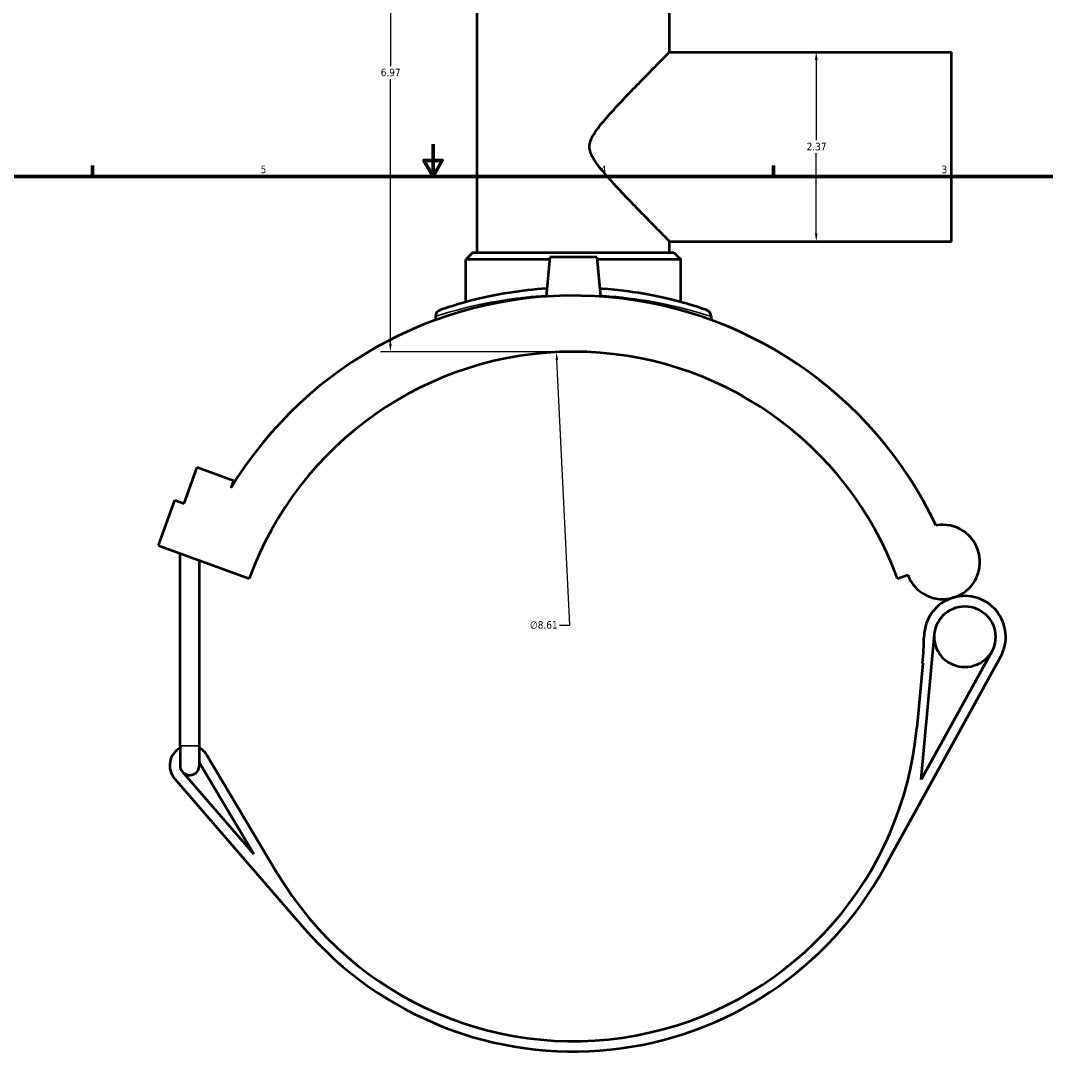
# Model space of a CAD drawing. Header units: inches. Extents: x -0.9 to 49.3, y -1.4 to 48.1.
# Tile 4 of 9: x 11.9 to 24.7, y 9.8 to 22.9. Entities that reach past the tile are written whole.
import ezdxf

# ---------------------------------------------------------------- set-up
doc = ezdxf.new("R2010")
doc.units = ezdxf.units.IN
doc.header["$MEASUREMENT"] = 0
for name, color, linetype, lineweight in [('Border (ANSI)', 7, 'Continuous', 70), ('Dimension (ANSI)', 7, 'Continuous', 25), ('Visible (ANSI)', 7, 'Continuous', 50), ('Visible Narrow (ANSI)', 7, 'Continuous', 35)]:
    doc.layers.add(name, color=color, linetype=linetype, lineweight=lineweight)
doc.styles.add('Note Text (ANSI)', font='tahoma.ttf')
doc.dimstyles.new('Default (ANSI)', dxfattribs={"dimtxt": 0.094488, "dimasz": 0.098425, "dimexe": 0.125, "dimexo": 0.0625, "dimgap": 0.031496, "dimtad": 0, "dimtih": 1, "dimtoh": 1, "dimrnd": 1e-08, "dimzin": 4, "dimdsep": 46, "dimtxsty": 'Note Text (ANSI)', "dimcen": 0.09, "dimdle": 0.393701, "dimclrd": 256, "dimclre": 256, "dimclrt": 5, "dimadec": 0, "dimazin": 1, "dimtfac": 1, "dimtofl": 0, "dimtmove": 0, "dimatfit": 3, "dimfxl": 1, "dimtolj": 1, "dimtzin": 4, "dimlwd": -1, "dimlwe": -1, "dimarcsym": 0})

# ---------------------------------------------------------------- blocks, each defined once
blk = doc.blocks.new('Borders Default Border')
at = {"layer": 'Border (ANSI)'}
for p, q in [((12.75, 21), (12.75, 21.134)), ((21.25, 21), (21.25, 21.134))]:
    blk.add_line(p, q, dxfattribs=at)
at = {"layer": 'Border (ANSI)', "flags": 128}
for points in [[(17, 21.4), (17, 21), (16.885, 21.2), (17.115, 21.2), (17, 21)], [(0.5, 1), (0.5, 21), (33.5, 21), (33.5, 1), (0.5, 1)]]:
    blk.add_lwpolyline(points, dxfattribs=at)
at = {"layer": 'Border (ANSI)', "color": 5, "true_color": 0x0000ff, "char_height": 0.0945, "attachment_point": 7, "style": 'Note Text (ANSI)'}
for s, insert in [('5', (14.847, 21.038)), ('4', (19.092, 21.04)), ('3', (23.346, 21.038))]:
    blk.add_mtext(s, dxfattribs=dict(at, insert=insert))
blk = doc.blocks.new('*D6')
at = {"layer": 'Defpoints', "color": 0, "transparency": 16777216}
for p in [(18.54, 18.805), (18.96, 10.205)]:
    blk.add_point(p, dxfattribs=at)
at = {"layer": 'Dimension (ANSI)', "transparency": 16777216}
for p, q in [((18.707, 15.395), (18.545, 18.707)), ((18.579, 15.395), (18.707, 15.395))]:
    blk.add_line(p, q, dxfattribs=at)
blk.add_solid([(18.561, 18.708), (18.529, 18.706), (18.54, 18.805)], dxfattribs=at)
at = {"layer": 'Dimension (ANSI)', "color": 5, "transparency": 16777216, "insert": (18.209, 15.446), "char_height": 0.0945, "attachment_point": 1, "style": 'Note Text (ANSI)'}
blk.add_mtext('\\A1;∅8.61', dxfattribs=at)
blk = doc.blocks.new('*D7')
at = {"layer": 'Defpoints', "color": 0, "transparency": 16777216}
for p in [(21.782, 22.553), (21.782, 20.187), (21.782, 20.187)]:
    blk.add_point(p, dxfattribs=at)
at = {"layer": 'Dimension (ANSI)', "transparency": 16777216}
for p, q in [((21.782, 22.455), (21.782, 21.451)), ((21.782, 20.286), (21.782, 21.29))]:
    blk.add_line(p, q, dxfattribs=at)
for points in [[(21.766, 22.455), (21.799, 22.455), (21.782, 22.553)], [(21.766, 20.286), (21.799, 20.286), (21.782, 20.187)]]:
    blk.add_solid(points, dxfattribs=at)
at = {"layer": 'Dimension (ANSI)', "color": 5, "transparency": 16777216, "insert": (21.662, 21.42), "char_height": 0.0945, "attachment_point": 1, "style": 'Note Text (ANSI)'}
blk.add_mtext('\\A1;2.37', dxfattribs=at)
blk = doc.blocks.new('*D8')
at = {"layer": 'Defpoints', "color": 0, "transparency": 16777216}
for p in [(16.467, 25.78), (18.051, 25.78), (18.75, 18.81)]:
    blk.add_point(p, dxfattribs=at)
at = {"layer": 'Dimension (ANSI)', "transparency": 16777216}
for p, q in [((17.988, 25.78), (16.342, 25.78)), ((16.467, 25.682), (16.467, 22.376)), ((16.467, 18.909), (16.467, 22.215)), ((18.688, 18.81), (16.342, 18.81))]:
    blk.add_line(p, q, dxfattribs=at)
for points in [[(16.45, 25.682), (16.483, 25.682), (16.467, 25.78)], [(16.45, 18.909), (16.483, 18.909), (16.467, 18.81)]]:
    blk.add_solid(points, dxfattribs=at)
at = {"layer": 'Dimension (ANSI)', "color": 5, "transparency": 16777216, "insert": (16.346, 22.345), "char_height": 0.0945, "attachment_point": 1, "style": 'Note Text (ANSI)'}
blk.add_mtext('\\A1;6.97', dxfattribs=at)

msp = doc.modelspace()

# ---------------------------------------------------------------- linework, layer by layer
at = {"layer": 'Visible (ANSI)'}
for p, q in [((17.55, 20.05), (17.55, 24.038)), ((19.95, 22.553), (19.95, 24.038)), ((19.95, 22.553), (23.47, 22.553)), ((23.47, 20.187), (23.47, 22.553)), ((19.95, 20.187), (23.47, 20.187)), ((19.95, 20.05), (19.95, 20.187)), ((17.495, 20.05), (17.409, 19.963)), ((18.452, 19.963), (17.409, 19.963)), ((17.409, 19.43), (17.409, 19.963)), ((17.495, 20.05), (20.005, 20.05)), ((18.455, 19.991), (18.412, 19.5)), ((19.045, 19.991), (18.455, 19.991)), ((19.045, 19.991), (19.088, 19.5)), ((20.092, 19.963), (19.048, 19.963)), ((20.005, 20.05), (20.092, 19.963)), ((20.092, 19.43), (20.092, 19.963)), ((17.028, 19.249), (17.028, 19.206)), ((20.472, 19.249), (20.472, 19.206)), ((13.891, 16.915), (14.056, 17.368)), ((14.056, 17.368), (14.509, 17.203)), ((14.509, 17.203), (14.476, 17.111)), ((13.572, 16.39), (13.778, 16.956)), ((13.778, 16.956), (13.891, 16.915)), ((13.572, 16.39), (14.705, 15.978)), ((13.841, 13.887), (13.841, 16.292)), ((14.082, 13.887), (14.082, 16.204)), ((22.796, 15.978), (22.926, 16.025)), ((23.094, 13.47), (23.259, 15.285)), ((22.636, 12.369), (24.085, 15.004)), ((23.972, 15.067), (23.094, 13.47)), ((23.111, 14.919), (23.037, 14.115)), ((13.841, 13.887), (13.841, 13.644)), ((14.082, 13.644), (14.082, 13.887)), ((15.051, 12.303), (14.177, 13.772)), ((14.082, 13.677), (14.763, 12.534)), ((14.763, 12.534), (13.871, 13.565)), ((13.773, 13.481), (15.396, 11.604))]:
    msp.add_line(p, q, dxfattribs=at)
msp.add_circle((23.638, 15.25), 0.381, dxfattribs=at)
for centre, radius, start, end in [((18.75, 14.505), 5.006, 25.2396, 148.6351), ((17.114, 19.249), 0.0861, 109.0269, 180), ((20.386, 19.249), 0.0861, 0, 70.9731), ((18.75, 14.505), 4.305, 20, 160), ((23.362, 16.184), 0.464, 200, 100.4099), ((23.638, 15.25), 0.51, 106.4663, 179.3042), ((23.638, 15.25), 0.51, 331.198, 106.4663), ((18.823, 15.309), 4.305, 354.8026, 359.3042), ((18.75, 14.505), 4.305, 210.7624, 354.8026), ((13.962, 13.644), 0.25, 118.8657, 220.8607), ((13.962, 13.644), 0.25, 30.7624, 61.1343), ((13.962, 13.644), 0.121, 180, 220.8607), ((13.962, 13.644), 0.121, 220.8607, 0), ((18.75, 14.505), 4.434, 220.8607, 331.198)]:
    msp.add_arc(centre, radius, start, end, dxfattribs=at)
for points, knots in [([(19.95, 20.187), (19.95, 20.187), (19.942, 20.196), (19.909, 20.229), (19.884, 20.254), (19.822, 20.317), (19.785, 20.355), (19.702, 20.44), (19.657, 20.486), (19.554, 20.593), (19.491, 20.657), (19.363, 20.791), (19.298, 20.861), (19.171, 21), (19.111, 21.068), (19.033, 21.172), (19.009, 21.207), (18.979, 21.262), (18.97, 21.281), (18.957, 21.323), (18.953, 21.345), (18.953, 21.396), (18.957, 21.418), (18.97, 21.459), (18.979, 21.479), (19.009, 21.534), (19.033, 21.569), (19.111, 21.673), (19.171, 21.741), (19.298, 21.88), (19.363, 21.95), (19.491, 22.084), (19.554, 22.148), (19.657, 22.254), (19.702, 22.301), (19.785, 22.385), (19.822, 22.423), (19.884, 22.487), (19.909, 22.511), (19.942, 22.545), (19.95, 22.553), (19.95, 22.553)], [5.558638, 5.558638, 5.558638, 5.558638, 6.178216, 6.178216, 6.797795, 6.797795, 7.417374, 7.417374, 8.036953, 8.036953, 8.807033, 8.807033, 9.577114, 9.577114, 10.347195, 10.347195, 10.732235, 10.732235, 10.924755, 10.924755, 11.117275, 11.117275, 11.309795, 11.309795, 11.502316, 11.502316, 11.887356, 11.887356, 12.657437, 12.657437, 13.427517, 13.427517, 14.197598, 14.197598, 14.817177, 14.817177, 15.436755, 15.436755, 16.056334, 16.056334, 16.675913, 16.675913, 16.675913, 16.675913]), ([(18.42, 19.599), (18.256, 19.588), (18.098, 19.57), (17.771, 19.518), (17.609, 19.482), (17.313, 19.406), (17.194, 19.367), (17.102, 19.336), (17.086, 19.331), (17.086, 19.331)], [20.780492, 20.780492, 20.780492, 20.780492, 22.052722, 22.052722, 23.63078, 23.63078, 25.585377, 25.585377, 26.589153, 26.589153, 26.589153, 26.589153]), ([(20.414, 19.331), (20.414, 19.331), (20.392, 19.338), (20.301, 19.368), (20.224, 19.393), (20.011, 19.453), (19.867, 19.489), (19.522, 19.554), (19.319, 19.582), (19.096, 19.598), (19.088, 19.598), (19.08, 19.599)], [13.294583, 13.294583, 13.294583, 13.294583, 14.466352, 14.466352, 15.824677, 15.824677, 17.373948, 17.373948, 19.039286, 19.039286, 19.103259, 19.103259, 19.103259, 19.103259])]:
    msp.add_open_spline(points, degree=3, knots=knots, dxfattribs=at)
at = {"layer": 'Visible Narrow (ANSI)'}
msp.add_line((13.843, 13.887), (14.081, 13.887), dxfattribs=at)
msp.add_arc((20.386, 19.249), 0.0861, 3.5487, 67.4244, dxfattribs=at)
for points, knots in [([(17.028, 19.249), (17.028, 19.249), (17.045, 19.255), (17.14, 19.285), (17.263, 19.323), (17.569, 19.398), (17.736, 19.433), (18.076, 19.484), (18.242, 19.503), (18.413, 19.513)], [-26.589153, -26.589153, -26.589153, -26.589153, -25.585377, -25.585377, -23.63078, -23.63078, -22.052722, -22.052722, -20.770515, -20.770515, -20.770515, -20.770515]), ([(19.087, 19.513), (19.097, 19.512), (19.107, 19.512), (19.339, 19.497), (19.549, 19.469), (19.905, 19.405), (20.055, 19.369), (20.276, 19.311), (20.355, 19.286), (20.45, 19.257), (20.472, 19.249), (20.472, 19.249)], [-19.113235, -19.113235, -19.113235, -19.113235, -19.039286, -19.039286, -17.373948, -17.373948, -15.824677, -15.824677, -14.466352, -14.466352, -13.294583, -13.294583, -13.294583, -13.294583])]:
    msp.add_open_spline(points, degree=3, knots=knots, dxfattribs=at)

# ---------------------------------------------------------------- block references
msp.add_blockref('Borders Default Border', (0, 0))

# ---------------------------------------------------------------- dimensions: what is measured, and where the dimension line sits
at = {"layer": 'Dimension (ANSI)'}
for base, p1, p2, angle, override, picture, middle in [((16.467, 25.78), (18.75, 18.81), (18.051, 25.78), 90, {"dimgap": 0.031496, "dimdec": 2, "dimtol": 0, "dimlim": 0, "dimtp": 0, "dimtm": 0, "dimtdec": 2, "dimatfit": 1}, '*D8', (16.467, 22.295)), ((21.782, 20.187), (21.782, 22.553), (21.782, 20.187), 270, {"dimgap": 0.031496, "dimdec": 2, "dimse1": 1, "dimse2": 1, "dimtol": 0, "dimlim": 0, "dimtp": 0, "dimtm": 0, "dimtdec": 2, "dimatfit": 1}, '*D7', (21.782, 21.37))]:
    dim = msp.add_linear_dim(base=base, p1=p1, p2=p2, angle=angle, dimstyle='Default (ANSI)', override=override, dxfattribs=at)
    dim.commit()
    dim.dimension.update_dxf_attribs({"geometry": picture, "text_midpoint": middle, "dimtype": 160})
dim = msp.add_diameter_dim_2p(p1=(18.96, 10.205), p2=(18.54, 18.805), dimstyle='Default (ANSI)', override={"dimgap": 0.031496, "dimdec": 2, "dimlfac": 1, "dimtol": 0, "dimlim": 0, "dimtp": 0, "dimtm": 0, "dimtdec": 2}, dxfattribs=at)
dim.commit()
dim.dimension.update_dxf_attribs({"geometry": '*D6', "text_midpoint": (18.378, 15.395), "dimtype": 163})

doc.saveas('drawing.dxf')
